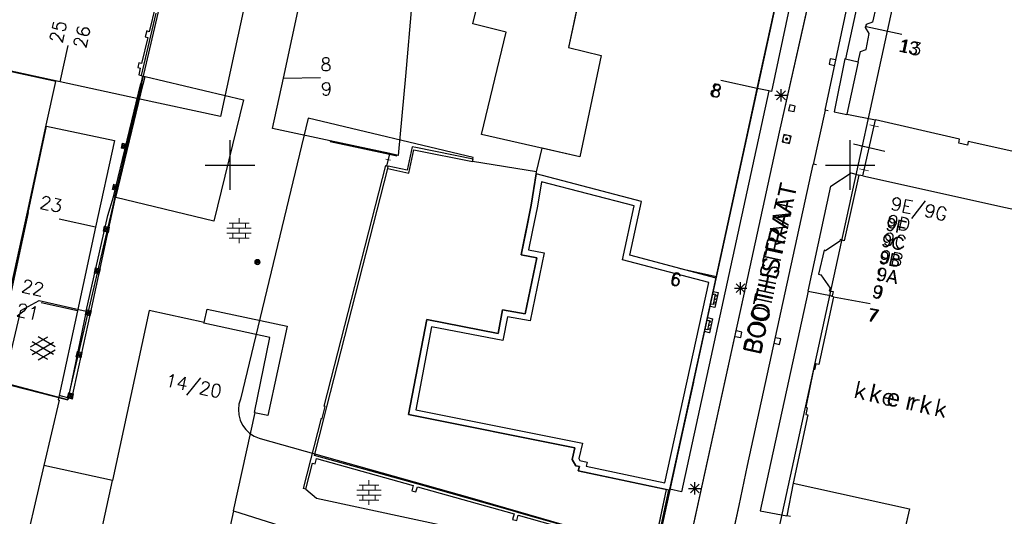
# Model space of a CAD drawing. Header units: millimetres. Extents: x 135944 to 142000, y 454200 to 456692.
# Tile 82 of 153: x 136783 to 136862, y 456272 to 456312. Entities that reach past the tile are written whole.
import ezdxf
from ezdxf.enums import TextEntityAlignment as Align

# ---------------------------------------------------------------- set-up
doc = ezdxf.new("R2010")
doc.units = ezdxf.units.MM
doc.linetypes.add('TotaalGBKN2013X$0$GBKN binnenstad 2009$0$DOT', pattern=[0.25, 0, -0.25])
for name, color, linetype in [('TotaalGBKN2013_Bistad', 251, 'Continuous'), ('TotaalGBKN2013X$0$Contouren', 251, 'Continuous'), ('TotaalGBKN2013X$0$GBKN binnenstad 2009$0$BEBOUW AANVUL', 251, 'Continuous'), ('TotaalGBKN2013X$0$GBKN binnenstad 2009$0$OBJECTEN_', 251, 'Continuous'), ('TotaalGBKN2013X$0$GBKN binnenstad 2009$0$OBJECTEN__', 251, 'Continuous'), ('TotaalGBKN2013X$0$GBKN binnenstad 2009$0$OBJECTEN___', 251, 'Continuous'), ('TotaalGBKN2013X$0$GBKN binnenstad 2009$0$SEMANT_ SYMB_', 251, 'Continuous'), ('TotaalGBKN2013X$0$GBKN binnenstad 2009$0$VERH_OVERIG INBR', 251, 'Continuous'), ('TotaalGBKN2013X$0$Xref', 251, 'Continuous')]:
    doc.layers.add(name, color=color, linetype=linetype)
doc.layers.add('TotaalGBKN2013X$0$PSVPORTS', color=251, linetype='Continuous', plot=False)
doc.styles.add('TotaalGBKN2013X$0$GBKN binnenstad 2009$0$Standard', font='txt')
doc.styles.add('TotaalGBKN2013X$0$GBKN binnenstad 2009$0$TXT', font='txt.shx')

# ---------------------------------------------------------------- blocks, each defined once
blk = doc.blocks.new('TotaalGBKN2013X$0$GBKN binnenstad 2009$0$CEL532')
at = {"layer": 'TotaalGBKN2013X$0$GBKN binnenstad 2009$0$OBJECTEN___', "linetype": 'Continuous', "lineweight": 0}
blk.add_lwpolyline([(0, -1), (1, -1), (1, 0), (0, 0), (0, -1)], dxfattribs=at)
at = {"layer": 'TotaalGBKN2013X$0$GBKN binnenstad 2009$0$OBJECTEN___', "linetype": 'TotaalGBKN2013X$0$GBKN binnenstad 2009$0$DOT', "lineweight": 0}
blk.add_lwpolyline([(0.2, -1), (0.2, -0.2), (0.8, -0.2), (0.8, -1)], dxfattribs=at)
blk = doc.blocks.new('TotaalGBKN2013X$0$GBKN binnenstad 2009$0$CEL529')
at = {"layer": 'TotaalGBKN2013X$0$GBKN binnenstad 2009$0$VERH_OVERIG INBR', "linetype": 'Continuous', "lineweight": 0}
for p, q in [((0, -0.1), (0, 0.1)), ((0, 0), (1, 0)), ((0.5, -0.2), (0.5, 0.2)), ((1, -0.1), (1, 0.1))]:
    blk.add_line(p, q, dxfattribs=at)
blk = doc.blocks.new('TotaalGBKN2013X$0$GBKN binnenstad 2009$0$X')
at = {"layer": 'TotaalGBKN2013X$0$GBKN binnenstad 2009$0$OBJECTEN__', "linetype": 'Continuous', "lineweight": 0}
blk.add_lwpolyline([(0.225, -0.25), (0.224, 0.2), (-0.225, 0.2), (-0.226, -0.25)], dxfattribs=at)
blk = doc.blocks.new('TotaalGBKN2013X$0$GBKN binnenstad 2009$0$V')
at = {"layer": 'TotaalGBKN2013X$0$GBKN binnenstad 2009$0$OBJECTEN__', "linetype": 'Continuous', "lineweight": 0}
for radius in [0.31, 0.095, 0.035, 0.0224]:
    blk.add_circle((0, 0), radius, dxfattribs=at)
blk = doc.blocks.new('TotaalGBKN2013X$0$GBKN binnenstad 2009$0$W')
at = {"layer": 'TotaalGBKN2013X$0$GBKN binnenstad 2009$0$OBJECTEN__', "linetype": 'Continuous', "lineweight": 0}
blk.add_lwpolyline([(-0.225, 0.225), (-0.225, -0.225), (0.225, -0.225), (0.225, 0.225), (-0.225, 0.225)], dxfattribs=at)
blk = doc.blocks.new('TotaalGBKN2013X$0$GBKN binnenstad 2009$0$DEC100')
at = {"layer": 'TotaalGBKN2013X$0$GBKN binnenstad 2009$0$OBJECTEN_', "linetype": 'Continuous', "lineweight": 0}
for p, q in [((-0.5, 0), (0.5, 0)), ((-0.354, -0.354), (0.354, 0.354)), ((0.354, -0.354), (-0.354, 0.354)), ((0, -0.5), (0, 0.5))]:
    blk.add_line(p, q, dxfattribs=at)
blk = doc.blocks.new('TotaalGBKN2013X$0$GBKN binnenstad 2009$0$J')
at = {"layer": 'TotaalGBKN2013X$0$GBKN binnenstad 2009$0$OBJECTEN___', "linetype": 'Continuous', "lineweight": 0}
for radius in [0.215, 0.155, 0.095, 0.035]:
    blk.add_circle((0, 0), radius, dxfattribs=at)
blk = doc.blocks.new('TotaalGBKN2013X$0$GBKN binnenstad 2009$0$DEC109')
at = {"layer": 'TotaalGBKN2013X$0$GBKN binnenstad 2009$0$SEMANT_ SYMB_', "linetype": 'Continuous', "lineweight": 0}
for p, q in [((0, 0.6), (0, 1)), ((-0.98, 0.2), (0.98, 0.2)), ((-0.8, 0.6), (0.8, 0.6)), ((-0.5, 0.2), (-0.5, 0.6)), ((0, -0.2), (0, 0.2)), ((0.5, 0.2), (0.5, 0.6)), ((-0.98, -0.2), (0.98, -0.2)), ((-0.8, -0.6), (0.8, -0.6)), ((-0.5, -0.6), (-0.5, -0.2)), ((0, -1), (0, -0.6)), ((0.5, -0.6), (0.5, -0.2))]:
    blk.add_line(p, q, dxfattribs=at)
blk = doc.blocks.new('TotaalGBKN2013X$0$GBKN binnenstad 2009$0$C')
at = {"layer": 'TotaalGBKN2013X$0$GBKN binnenstad 2009$0$BEBOUW AANVUL', "linetype": 'Continuous', "lineweight": 0}
for points in [[(-0.214, -0.214), (0.215, -0.214), (0.215, 0.215), (-0.214, 0.215), (-0.214, -0.214)], [(-0.155, -0.154), (0.155, -0.155), (0.156, 0.155), (-0.154, 0.156), (-0.155, -0.154)], [(-0.095, -0.094), (0.095, -0.095), (0.096, 0.095), (-0.094, 0.095), (-0.095, -0.094)], [(-0.034, -0.034), (0.035, -0.034), (0.035, 0.035), (-0.034, 0.035), (-0.034, -0.034)]]:
    blk.add_lwpolyline(points, dxfattribs=at)
blk = doc.blocks.new('TotaalGBKN2013X$0$GBKN binnenstad 2009')
at = {"layer": 'TotaalGBKN2013_Bistad'}
for p, q in [((136847981, 456304425), (136856075, 456342638)), ((136847981, 456304425), (136856075, 456342638)), ((136842508, 456306178), (136844974, 456317416)), ((136842508, 456306178), (136844952, 456317314)), ((136828444, 456314840), (136827281, 456309493)), ((136844300, 456302649), (136846967, 456314468)), ((136850863, 456314231), (136849626, 456308566)), ((136850863, 456314231), (136849626, 456308566)), ((136804304, 456307009), (136805724, 456313585)), ((136814163, 456307179), (136814695, 456313098)), ((136819571, 456311384), (136819983, 456313026)), ((136794026, 456312251), (136792827, 456307219)), ((136793990, 456312856), (136793478, 456310762)), ((136845074, 456312625), (136843667, 456305934)), ((136852086, 456312808), (136851797, 456311520)), ((136822259, 456310734), (136819571, 456311384)), ((136851797, 456311520), (136851300, 456311354)), ((136793285, 456310829), (136793165, 456310358)), ((136793478, 456310762), (136793285, 456310829)), ((136820275, 456302464), (136822259, 456310734)), ((136851234, 456311089), (136851259, 456311189)), ((136851536, 456310618), (136851234, 456311089)), ((136851300, 456311354), (136851259, 456311189)), ((136851290, 456311182), (136854153, 456310569)), ((136851290, 456311182), (136854153, 456310569)), ((136851297, 456309320), (136851536, 456310618)), ((136793366, 456310302), (136792849, 456308203)), ((136793165, 456310358), (136793366, 456310302)), ((136786317, 456306706), (136786962, 456309652)), ((136827281, 456309493), (136829913, 456308851)), ((136850645, 456308340), (136850825, 456309158)), ((136850825, 456309158), (136851297, 456309320)), ((136792659, 456308259), (136792571, 456307875)), ((136792849, 456308203), (136792659, 456308259)), ((136829913, 456308851), (136828209, 456300658)), ((136848397, 456308575), (136848304, 456308134)), ((136848837, 456308481), (136848397, 456308575)), ((136849571, 456308572), (136848705, 456304287)), ((136849626, 456308566), (136849571, 456308572)), ((136849626, 456308566), (136850645, 456308340)), ((136849626, 456308566), (136850645, 456308340)), ((136850645, 456308340), (136849736, 456304109)), ((136850645, 456308340), (136849736, 456304109)), ((136785958, 456306731), (136780148, 456307987)), ((136786317, 456306706), (136780159, 456308039)), ((136792571, 456307875), (136792752, 456307806)), ((136792752, 456307806), (136792635, 456307270)), ((136848304, 456308134), (136848744, 456308041)), ((136785183, 456303211), (136785958, 456306731)), ((136792474, 456305373), (136786317, 456306706)), ((136792635, 456307270), (136792827, 456307219)), ((136792950, 456307184), (136792806, 456306577)), ((136792827, 456307219), (136792950, 456307184)), ((136792950, 456307184), (136793159, 456307135)), ((136792992, 456306534), (136793159, 456307135)), ((136793159, 456307135), (136801083, 456305263)), ((136804304, 456307009), (136807304, 456307061)), ((136813586, 456300768), (136814163, 456307179)), ((136842507, 456306174), (136839562, 456306835)), ((136842507, 456306174), (136839562, 456306835)), ((136790592, 456297435), (136792806, 456306577)), ((136790699, 456297409), (136792913, 456306551)), ((136790786, 456297388), (136792992, 456306534)), ((136792806, 456306577), (136792992, 456306534)), ((136843439, 456305982), (136836400, 456273629)), ((136841605, 456302064), (136842508, 456306178)), ((136843439, 456305982), (136842508, 456306178)), ((136843439, 456305982), (136842508, 456306178)), ((136843667, 456305934), (136843439, 456305982)), ((136844073, 456305273), (136844781, 456305981)), ((136844781, 456305273), (136844073, 456305981)), ((136844427, 456305127), (136844427, 456306127)), ((136792474, 456305373), (136791694, 456301806)), ((136801083, 456305263), (136798702, 456295476)), ((136843927, 456305627), (136844927, 456305627)), ((136845134, 456304850), (136845035, 456304411)), ((136845035, 456304411), (136845474, 456304312)), ((136845573, 456304751), (136845134, 456304850)), ((136845474, 456304312), (136845573, 456304751)), ((136847981, 456304425), (136847028, 456300057)), ((136847981, 456304425), (136847028, 456300057)), ((136848225, 456304373), (136847981, 456304426)), ((136848705, 456304287), (136849736, 456304079)), ((136806294, 456303774), (136800843, 456281119)), ((136819615, 456300598), (136806294, 456303774)), ((136849736, 456304109), (136852043, 456303636)), ((136849736, 456304079), (136849736, 456304109)), ((136849736, 456304109), (136852043, 456303636)), ((136851008, 456299127), (136852043, 456303636)), ((136858815, 456302080), (136852043, 456303636)), ((136783661, 456296188), (136785183, 456303211)), ((136841627, 456290319), (136844300, 456302649)), ((136851120, 456299619), (136851934, 456303163)), ((136800000, 456300000), (136800000, 456302000)), ((136800000, 456300000), (136800000, 456302000)), ((136812876, 456300921), (136808084, 456301956)), ((136828209, 456300658), (136820275, 456302464)), ((136839193, 456290880), (136841605, 456302064)), ((136844647, 456302472), (136844510, 456301867)), ((136844510, 456301867), (136845115, 456301730)), ((136845252, 456302335), (136844647, 456302472)), ((136845115, 456301730), (136845252, 456302335)), ((136850000, 456300000), (136850000, 456302000)), ((136850000, 456300000), (136850000, 456302000)), ((136858752, 456301767), (136858815, 456302080)), ((136859523, 456301910), (136859458, 456301602)), ((136863027, 456301114), (136859523, 456301910)), ((136791694, 456301806), (136790171, 456294772)), ((136824719, 456299446), (136825153, 456301354)), ((136852785, 456301102), (136850269, 456301680)), ((136859458, 456301602), (136858752, 456301767)), ((136812863, 456300873), (136812617, 456299948)), ((136812876, 456300921), (136812863, 456300873)), ((136813458, 456300796), (136812876, 456300921)), ((136813586, 456300768), (136813458, 456300796)), ((136819552, 456300275), (136819615, 456300598)), ((136824719, 456299446), (136819552, 456300275)), ((136798000, 456300000), (136800000, 456300000)), ((136798000, 456300000), (136800000, 456300000)), ((136800000, 456300000), (136802000, 456300000)), ((136800000, 456298000), (136800000, 456300000)), ((136800000, 456300000), (136802000, 456300000)), ((136800000, 456298000), (136800000, 456300000)), ((136812617, 456299948), (136812763, 456299911)), ((136812714, 456299718), (136812763, 456299911)), ((136841717, 456275765), (136847028, 456300057)), ((136847272, 456300005), (136847028, 456300058)), ((136848000, 456300000), (136850000, 456300000)), ((136848000, 456300000), (136850000, 456300000)), ((136850000, 456300000), (136852000, 456300000)), ((136850000, 456298000), (136850000, 456300000)), ((136850000, 456300000), (136852000, 456300000)), ((136850000, 456298000), (136850000, 456300000)), ((136824292, 456296761), (136824719, 456299446)), ((136824692, 456299277), (136824719, 456299446)), ((136848443, 456298303), (136850084, 456299381)), ((136850699, 456299195), (136849523, 456293881)), ((136850084, 456299381), (136850699, 456299195)), ((136851008, 456299127), (136850699, 456299195)), ((136851008, 456299127), (136850699, 456299195)), ((136851008, 456299127), (136862519, 456296581)), ((136846605, 456289829), (136848443, 456298303)), ((136790145, 456295939), (136790592, 456297435)), ((136790592, 456297435), (136790786, 456297388)), ((136798702, 456295476), (136790786, 456297388)), ((136823873, 456294710), (136824292, 456296761)), ((136782199, 456289442), (136783661, 456296188)), ((136783715, 456296176), (136782265, 456289427)), ((136789164, 456294991), (136786233, 456295629)), ((136788412, 456288218), (136790145, 456295939)), ((136789164, 456294991), (136787697, 456288246)), ((136790171, 456294772), (136788710, 456288026)), ((136823474, 456292760), (136823873, 456294710)), ((136849198, 456294002), (136849153, 456293848)), ((136849523, 456293881), (136849198, 456294002)), ((136847912, 456293136), (136847449, 456291199)), ((136848017, 456293091), (136847912, 456293136)), ((136849153, 456293848), (136848017, 456293091)), ((136824725, 456292519), (136823474, 456292760)), ((136823801, 456288005), (136824725, 456292519)), ((136839215, 456290979), (136836286, 456291624)), ((136839215, 456290979), (136836286, 456291624)), ((136835465, 456273846), (136839193, 456290880)), ((136837361, 456282489), (136839205, 456290935)), ((136847449, 456291199), (136847639, 456291138)), ((136847639, 456291138), (136848377, 456290052)), ((136836349, 456266274), (136841627, 456290319)), ((136840663, 456290058), (136841663, 456290058)), ((136840809, 456289704), (136841517, 456290412)), ((136841517, 456289704), (136840809, 456290412)), ((136841163, 456289558), (136841163, 456290558)), ((136848377, 456290052), (136848300, 456289862)), ((136838921, 456289612), (136839125, 456289569)), ((136839125, 456289569), (136838947, 456288744)), ((136846605, 456289829), (136842743, 456272105)), ((136846605, 456289829), (136848543, 456289456)), ((136846605, 456289829), (136848543, 456289456)), ((136848647, 456289370), (136847463, 456283911)), ((136848300, 456289862), (136848619, 456289790)), ((136848532, 456289406), (136848543, 456289456)), ((136848647, 456289370), (136848532, 456289406)), ((136848619, 456289790), (136848543, 456289456)), ((136848647, 456289370), (136851599, 456288834)), ((136848647, 456289370), (136851599, 456288834)), ((136783123, 456288255), (136784602, 456289059)), ((136784602, 456289059), (136788412, 456288218)), ((136787697, 456288246), (136784766, 456288884)), ((136838947, 456288744), (136838743, 456288787)), ((136781762, 456282439), (136783123, 456288255)), ((136787697, 456288246), (136786212, 456281417)), ((136788412, 456288218), (136786934, 456281048)), ((136821606, 456286417), (136821981, 456288327)), ((136821981, 456288327), (136823801, 456288005)), ((136814387, 456279863), (136815858, 456287527)), ((136815858, 456287527), (136821606, 456286417)), ((136838455, 456287491), (136838657, 456287449)), ((136838657, 456287449), (136838502, 456286710)), ((136783908, 456285327), (136785310, 456286136)), ((136785908, 456285344), (136784522, 456286145)), ((136838502, 456286710), (136838300, 456286752)), ((136840734, 456286169), (136841174, 456286072)), ((136841271, 456286512), (136840831, 456286609)), ((136841174, 456286072), (136841271, 456286512)), ((136844409, 456285969), (136843969, 456286066)), ((136844312, 456285529), (136844409, 456285969)), ((136784045, 456284714), (136785778, 456285713)), ((136785778, 456284725), (136784046, 456285727)), ((136843872, 456285626), (136844312, 456285529)), ((136785309, 456284304), (136783908, 456285113)), ((136784522, 456284295), (136785908, 456285095)), ((136847218, 456283957), (136847130, 456283463)), ((136847463, 456283911), (136847218, 456283957)), ((136847050, 456283493), (136846425, 456280470)), ((136847130, 456283463), (136847050, 456283493)), ((136786934, 456281048), (136781762, 456282439)), ((136837361, 456282489), (136835459, 456273847)), ((136800719, 456280702), (136800673, 456280269)), ((136800843, 456281119), (136800719, 456280702)), ((136846425, 456280470), (136846523, 456280405)), ((136800673, 456280269), (136800707, 456279836)), ((136800707, 456279836), (136800820, 456279415)), ((136827807, 456277181), (136814387, 456279863)), ((136846574, 456279834), (136845406, 456274328)), ((136846523, 456280405), (136846424, 456279860)), ((136846424, 456279860), (136846574, 456279834)), ((136800820, 456279415), (136801007, 456279023)), ((136801007, 456279023), (136801263, 456278671)), ((136801263, 456278671), (136801580, 456278372)), ((136801580, 456278372), (136801945, 456278136)), ((136801945, 456278136), (136802347, 456277971)), ((136802347, 456277971), (136802433, 456277946)), ((136802433, 456277946), (136819335, 456273164)), ((136827579, 456276252), (136827807, 456277181)), ((136790525, 456274559), (136784988, 456275757)), ((136827872, 456275726), (136827579, 456276252)), ((136828170, 456275662), (136827872, 456275726)), ((136828073, 456275335), (136828170, 456275662)), ((136841046, 456272538), (136841717, 456275765)), ((136835177, 456273815), (136828073, 456275335)), ((136837119, 456273555), (136837827, 456274263)), ((136837827, 456273555), (136837119, 456274263)), ((136837473, 456273409), (136837473, 456274409)), ((136845406, 456274328), (136844906, 456271682)), ((136845406, 456274328), (136844906, 456271682)), ((136845406, 456274328), (136854772, 456272259)), ((136835177, 456273815), (136834127, 456268909)), ((136835372, 456273773), (136834297, 456268860)), ((136835364, 456273775), (136835177, 456273815)), ((136835372, 456273773), (136835177, 456273815)), ((136835440, 456273759), (136835364, 456273775)), ((136835446, 456273757), (136835372, 456273773)), ((136835459, 456273847), (136835440, 456273759)), ((136835446, 456273757), (136835465, 456273846)), ((136836400, 456273629), (136835465, 456273846)), ((136836973, 456273909), (136837973, 456273909)), ((136819335, 456273164), (136834127, 456268909)), ((136836789, 456252720), (136841046, 456272538)), ((136800283, 456272108), (136805107, 456270555)), ((136842743, 456272105), (136844906, 456271682)), ((136845185, 456271628), (136844906, 456271682)), ((136845185, 456271628), (136844906, 456271682)), ((136854772, 456272259), (136854182, 456269671))]:
    blk.add_line(p, q, dxfattribs=at)
for points in [[(136836349, 456266274), (136841627, 456290319), (136844300, 456302649), (136846967, 456314468), (136852357, 456339354), (136853565, 456345534)], [(136850267, 456336512), (136848685, 456328964), (136847786, 456324780), (136845074, 456312625), (136843667, 456305934), (136843439, 456305982)], [(136806224, 456333248), (136805552, 456333235), (136799220, 456303913), (136792474, 456305373)], [(136826959, 456321534), (136826435, 456319189), (136828442, 456318718), (136828160, 456317651), (136831000, 456316973), (136830497, 456314412), (136828444, 456314840), (136827281, 456309493), (136829913, 456308851)], [(136851926, 456314041), (136851748, 456313241), (136852086, 456312808), (136851797, 456311520), (136851300, 456311354), (136851249, 456311149)], [(136850645, 456308340), (136850825, 456309158), (136851297, 456309320), (136851536, 456310618), (136851234, 456311089), (136851249, 456311149)], [(136829913, 456308851), (136828209, 456300658), (136825153, 456301354)], [(136849626, 456308566), (136849571, 456308572), (136848705, 456304287), (136849736, 456304079), (136849736, 456304109)], [(136808084, 456301956), (136803430, 456302961), (136804304, 456307009)], [(136843439, 456305982), (136836400, 456273629), (136835459, 456273847)], [(136839205, 456290935), (136841605, 456302064), (136842508, 456306178)], [(136863027, 456301114), (136859523, 456301910), (136859458, 456301602), (136858752, 456301767), (136858815, 456302080), (136852043, 456303636)], [(136783715, 456296176), (136785214, 456303149), (136790681, 456301969), (136789164, 456294991)], [(136808084, 456301956), (136808082, 456301893), (136812863, 456300873)], [(136812714, 456299718), (136814423, 456299349), (136814830, 456301235), (136814947, 456301210), (136819552, 456300275), (136819590, 456300471), (136814987, 456301406), (136814676, 456301473), (136814269, 456299586), (136812763, 456299911)], [(136812863, 456300873), (136813453, 456300747), (136813458, 456300796)], [(136806115, 456273845), (136805915, 456273896), (136807364, 456279567), (136807422, 456279552), (136807671, 456280529), (136807602, 456280547), (136812560, 456299963), (136812617, 456299948)], [(136835177, 456273815), (136834121, 456268879), (136823287, 456271933), (136822955, 456272048), (136815165, 456274240), (136806816, 456276572), (136807567, 456279515), (136807805, 456280495), (136812714, 456299718)], [(136836789, 456252720), (136841046, 456272538), (136841717, 456275765), (136847028, 456300057)], [(136835177, 456273815), (136828073, 456275335), (136828170, 456275662), (136827872, 456275726), (136827579, 456276252), (136827807, 456277181), (136814387, 456279863), (136815858, 456287527), (136821606, 456286417), (136821981, 456288327), (136823801, 456288005), (136824725, 456292519), (136823474, 456292760), (136824292, 456296761), (136824692, 456299277)], [(136846605, 456289829), (136848443, 456298303), (136850084, 456299381), (136850699, 456299195)], [(136850699, 456299195), (136849523, 456293881), (136849198, 456294002), (136849153, 456293848), (136848017, 456293091), (136847912, 456293136), (136847449, 456291199), (136847639, 456291138), (136848377, 456290052), (136848300, 456289862), (136848619, 456289790), (136848543, 456289456)], [(136851008, 456299127), (136862519, 456296581), (136871089, 456294735), (136871182, 456295201), (136871834, 456295087), (136871080, 456290969)], [(136846605, 456289829), (136842743, 456272105), (136844906, 456271682)], [(136848647, 456289370), (136847463, 456283911), (136847218, 456283957), (136847130, 456283463), (136847050, 456283493), (136846425, 456280470), (136846523, 456280405), (136846424, 456279860), (136846574, 456279834), (136845406, 456274328)], [(136848647, 456289370), (136848532, 456289406), (136848543, 456289456)], [(136797920, 456287302), (136798157, 456288381), (136804613, 456286988)], [(136788710, 456288026), (136787221, 456281147), (136786212, 456281417)], [(136800283, 456272108), (136802018, 456280033), (136801960, 456280046), (136803219, 456286091), (136797892, 456287238), (136797912, 456287305), (136793489, 456288262), (136790525, 456274559)], [(136804613, 456286990), (136803051, 456279787), (136801974, 456280008)], [(136786212, 456281417), (136786132, 456281049), (136786215, 456281025), (136784988, 456275757)], [(136784988, 456275757), (136783073, 456267535), (136784163, 456267236)], [(136806115, 456273845), (136806649, 456275949), (136806862, 456275895), (136806970, 456276321), (136814773, 456274141), (136814655, 456273717), (136814992, 456273623), (136815111, 456274047), (136822901, 456271855), (136822774, 456271403), (136823111, 456271308), (136823233, 456271741), (136831731, 456269346)], [(136798824, 456265536), (136789028, 456267639), (136790525, 456274559)], [(136845406, 456274328), (136854772, 456272259), (136854182, 456269671)], [(136806115, 456273845), (136806970, 456273119), (136830238, 456268107), (136831731, 456269346)], [(136835364, 456273775), (136834272, 456268753), (136834370, 456268732), (136834257, 456268224), (136834105, 456268261)], [(136800283, 456272108), (136798844, 456265532), (136798824, 456265536)]]:
    blk.add_lwpolyline(points, dxfattribs=at)
for points in [[(136838700, 456288591), (136838962, 456289807), (136839361, 456289721), (136839099, 456288505)], [(136838258, 456286556), (136838495, 456287686), (136838892, 456287603), (136838656, 456286473)]]:
    blk.add_3dface(points, dxfattribs=at)
at = {"layer": 'TotaalGBKN2013_Bistad', "zscale": 1000}
for name, p, xscale, yscale, rotation in [('TotaalGBKN2013X$0$GBKN binnenstad 2009$0$X', (136848545, 456308312), 999.9997466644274, 999.9997466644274, 78.01516763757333), ('TotaalGBKN2013X$0$GBKN binnenstad 2009$0$W', (136845304, 456304581), 1000.000420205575, 1000.000420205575, 77.28401435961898), ('TotaalGBKN2013X$0$GBKN binnenstad 2009$0$CEL529', (136851119, 456299619), 3636.905566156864, 3636.905566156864, 77.05170884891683), ('TotaalGBKN2013X$0$GBKN binnenstad 2009$0$V', (136844881, 456302101), 1000.000420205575, 1000.000420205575, 77.28401435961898), ('TotaalGBKN2013X$0$GBKN binnenstad 2009$0$C', (136791474, 456301521), 999.9989965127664, 999.9989965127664, 77.77994465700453), ('TotaalGBKN2013X$0$GBKN binnenstad 2009$0$CEL529', (136812876, 456300921), 1006.901724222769, 1006.901724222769, 255.0942027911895), ('TotaalGBKN2013X$0$GBKN binnenstad 2009$0$C', (136790761, 456298194), 999.9989965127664, 999.9989965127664, 77.77994465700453), ('TotaalGBKN2013X$0$GBKN binnenstad 2009$0$C', (136790024, 456294818), 999.9989965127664, 999.9989965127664, 77.77994465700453), ('TotaalGBKN2013X$0$GBKN binnenstad 2009$0$C', (136789294, 456291449), 999.9989965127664, 999.9989965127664, 77.77994465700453), ('TotaalGBKN2013X$0$GBKN binnenstad 2009$0$CEL532', (136839361, 456289721), 1243.907131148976, 408.1637966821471, 257.8409142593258), ('TotaalGBKN2013X$0$GBKN binnenstad 2009$0$C', (136788567, 456288075), 999.9989965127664, 999.9989965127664, 77.77994465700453), ('TotaalGBKN2013X$0$GBKN binnenstad 2009$0$CEL532', (136838892, 456287603), 1154.380574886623, 406.5601202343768, 258.2032568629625), ('TotaalGBKN2013X$0$GBKN binnenstad 2009$0$X', (136841026, 456286335), 999.9989212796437, 999.9989212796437, 257.543974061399), ('TotaalGBKN2013X$0$GBKN binnenstad 2009$0$X', (136844164, 456285792), 999.9989212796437, 999.9989212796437, 257.543974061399), ('TotaalGBKN2013X$0$GBKN binnenstad 2009$0$C', (136787834, 456284697), 999.9989965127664, 999.9989965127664, 77.77994465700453), ('TotaalGBKN2013X$0$GBKN binnenstad 2009$0$C', (136787128, 456281376), 999.9989965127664, 999.9989965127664, 77.77994465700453)]:
    blk.add_blockref(name, p, dxfattribs=dict(at, xscale=xscale, yscale=yscale, rotation=rotation))
at = {"layer": 'TotaalGBKN2013_Bistad', "xscale": 1000, "yscale": 1000, "zscale": 1000}
for name, p in [('TotaalGBKN2013X$0$GBKN binnenstad 2009$0$DEC100', (136844427, 456305627)), ('TotaalGBKN2013X$0$GBKN binnenstad 2009$0$DEC109', (136800735, 456294706)), ('TotaalGBKN2013X$0$GBKN binnenstad 2009$0$J', (136802206, 456292168)), ('TotaalGBKN2013X$0$GBKN binnenstad 2009$0$DEC100', (136841163, 456290058)), ('TotaalGBKN2013X$0$GBKN binnenstad 2009$0$DEC109', (136811202, 456273570)), ('TotaalGBKN2013X$0$GBKN binnenstad 2009$0$DEC100', (136837473, 456273909))]:
    blk.add_blockref(name, p, dxfattribs=at)
at = {"layer": 'TotaalGBKN2013_Bistad'}
for s, rotation, style, p in [('25', 77.6537, 'TotaalGBKN2013X$0$GBKN binnenstad 2009$0$TXT', (136785937.2, 456309876.7)), ('26', 77.6537, 'TotaalGBKN2013X$0$GBKN binnenstad 2009$0$TXT', (136787868.2, 456309453.7)), ('13', 347.9014, 'TotaalGBKN2013X$0$GBKN binnenstad 2009$0$TXT', (136853970.5, 456309686.3)), ('13', 347.9014, 'TotaalGBKN2013X$0$GBKN binnenstad 2009$0$Standard', (136853970.5, 456309686.3)), ('8', 0.9885, 'TotaalGBKN2013X$0$GBKN binnenstad 2009$0$TXT', (136807285.9, 456308110.9)), ('9', 0.9885, 'TotaalGBKN2013X$0$GBKN binnenstad 2009$0$TXT', (136807319.9, 456306134.9)), ('9E/9G', 348.2925, 'TotaalGBKN2013X$0$GBKN binnenstad 2009$0$TXT', (136853298.9, 456296936)), ('9F', 348.2925, 'TotaalGBKN2013X$0$GBKN binnenstad 2009$0$Standard', (136852910.9, 456295265)), ('9D', 348.2925, 'TotaalGBKN2013X$0$GBKN binnenstad 2009$0$TXT', (136853002.9, 456295517)), ('9C', 348.2925, 'TotaalGBKN2013X$0$GBKN binnenstad 2009$0$Standard', (136852565.9, 456293957)), ('9C', 348.2925, 'TotaalGBKN2013X$0$GBKN binnenstad 2009$0$TXT', (136852707.9, 456294097)), ('9B', 348.2925, 'TotaalGBKN2013X$0$GBKN binnenstad 2009$0$TXT', (136852410.9, 456292678)), ('9B', 348.2925, 'TotaalGBKN2013X$0$GBKN binnenstad 2009$0$Standard', (136852364.9, 456292578)), ('9A', 348.2925, 'TotaalGBKN2013X$0$GBKN binnenstad 2009$0$TXT', (136852114.9, 456291258)), ('9A', 348.2925, 'TotaalGBKN2013X$0$GBKN binnenstad 2009$0$Standard', (136852188.9, 456291253)), ('9', 348.2947, 'TotaalGBKN2013X$0$GBKN binnenstad 2009$0$TXT', (136851817.9, 456289839)), ('9', 348.2947, 'TotaalGBKN2013X$0$GBKN binnenstad 2009$0$Standard', (136851817.9, 456289839)), ('7', 348.2925, 'TotaalGBKN2013X$0$GBKN binnenstad 2009$0$TXT', (136851426.9, 456287949)), ('7', 348.2925, 'TotaalGBKN2013X$0$GBKN binnenstad 2009$0$Standard', (136851426.9, 456287949))]:
    blk.add_text(s, height=1054, rotation=rotation, dxfattribs=dict(at, style=style)).set_placement(p, align=Align.MIDDLE_LEFT)
for s, rotation, style, p in [('8', 347.3618, 'TotaalGBKN2013X$0$GBKN binnenstad 2009$0$TXT', (136839606.6, 456305899.7)), ('8', 347.3618, 'TotaalGBKN2013X$0$GBKN binnenstad 2009$0$Standard', (136839606.6, 456305899.7)), ('23', 347.7296, 'TotaalGBKN2013X$0$GBKN binnenstad 2009$0$TXT', (136786457.9, 456296656)), ('22', 347.7296, 'TotaalGBKN2013X$0$GBKN binnenstad 2009$0$TXT', (136784989.8, 456289911.1)), ('6', 347.5983, 'TotaalGBKN2013X$0$GBKN binnenstad 2009$0$TXT', (136836356.9, 456290686)), ('6', 347.5983, 'TotaalGBKN2013X$0$GBKN binnenstad 2009$0$Standard', (136836356.9, 456290686)), ('21', 347.7296, 'TotaalGBKN2013X$0$GBKN binnenstad 2009$0$TXT', (136784568.7, 456287978.8)), ('14/20', 347.6537, 'TotaalGBKN2013X$0$GBKN binnenstad 2009$0$TXT', (136799313.4, 456281701))]:
    blk.add_text(s, height=1054, rotation=rotation, dxfattribs=dict(at, style=style)).set_placement(p, align=Align.MIDDLE_RIGHT)
for height, style in [(1399.998, 'TotaalGBKN2013X$0$GBKN binnenstad 2009$0$TXT'), (1400, 'TotaalGBKN2013X$0$GBKN binnenstad 2009$0$Standard')]:
    blk.add_text('BOOTHSTRAAT', height=height, rotation=77.686411, dxfattribs=dict(at, style=style)).set_placement((136842746, 456284644))
for style in ['TotaalGBKN2013X$0$GBKN binnenstad 2009$0$TXT', 'TotaalGBKN2013X$0$GBKN binnenstad 2009$0$Standard']:
    blk.add_text('k e r k', height=1400, rotation=347.543111, dxfattribs=dict(at, style=style)).set_placement((136854083.6, 456281113.6), align=Align.MIDDLE)

msp = doc.modelspace()

# ---------------------------------------------------------------- linework, layer by layer
at = {"layer": 'TotaalGBKN2013X$0$Contouren'}
for p, q in [((136860.902, 456347.262), (136831.722, 456213.082)), ((136851.416, 456347), (136822.438, 456214.1)), ((136786.934, 456281.048), (136799.347, 456334.3)), ((136767.412, 456286.011), (136786.934, 456281.048))]:
    msp.add_line(p, q, dxfattribs=at)
at = {"layer": 'TotaalGBKN2013X$0$PSVPORTS'}
for points in [[(136839.193, 456290.88), (136832.24, 456292.72), (136833.18, 456297.07), (136824.692, 456299.279), (136824.292, 456296.761), (136823.873, 456294.71), (136823.474, 456292.76), (136824.725, 456292.519), (136823.801, 456288.005), (136821.981, 456288.327), (136821.606, 456286.417), (136815.858, 456287.527), (136814.387, 456279.863), (136827.807, 456277.181), (136827.579, 456276.252), (136827.872, 456275.726), (136828.17, 456275.662), (136828.073, 456275.335), (136835.449, 456273.756)], [(136838.602, 456290.519), (136831.65, 456292.359), (136832.59, 456296.707), (136825.1, 456298.657), (136824.784, 456296.672), (136824.363, 456294.61), (136824.065, 456293.155), (136825.316, 456292.914), (136824.193, 456287.428), (136822.377, 456287.749), (136822.001, 456285.832), (136816.255, 456286.941), (136814.972, 456280.256), (136828.417, 456277.569), (136828.111, 456276.324), (136828.199, 456276.167), (136828.803, 456276.037), (136828.706, 456275.711), (136835.067, 456274.349)]]:
    msp.add_lwpolyline(points, close=True, dxfattribs=at)

# ---------------------------------------------------------------- block references
at = {"layer": 'TotaalGBKN2013X$0$Xref', "xscale": 0.0009999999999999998, "yscale": 0.0009999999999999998, "zscale": 0.0009999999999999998}
msp.add_blockref('TotaalGBKN2013X$0$GBKN binnenstad 2009', (0, 0), dxfattribs=at)

doc.saveas('drawing.dxf')
